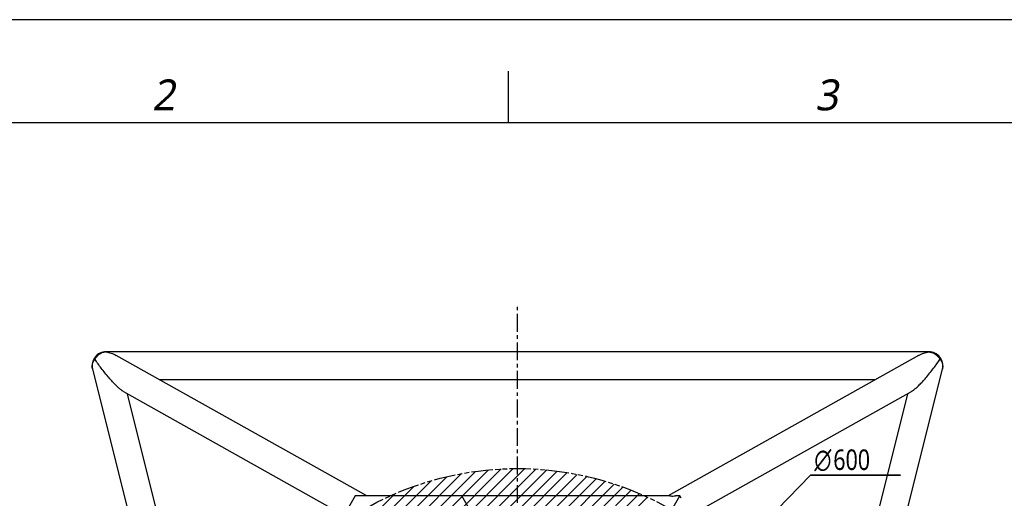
# Model space of a CAD drawing. Header units: millimetres. Extents: x 0 to 2550, y 0 to 1188.
# Tile 220 of 221: x 1293 to 1676, y 1002 to 1188. Entities that reach past the tile are written whole.
import ezdxf

# ---------------------------------------------------------------- set-up
doc = ezdxf.new("R2010")
doc.units = ezdxf.units.MM
doc.header["$LTSCALE"] = 46.255
doc.linetypes.add('CENTER', pattern=[0.6, 0.375, -0.075, 0.075, -0.075])
doc.linetypes.add('PHANTOM', pattern=[0.8, 0.45, -0.05, 0.1, -0.05, 0.1, -0.05])
doc.layers.get('0').update_dxf_attribs({"linetype": 'CONTINUOUS'})
for name, color, linetype in [('DEFAULT_1', 7, 'CENTER'), ('DEFAULT_3', 7, 'PHANTOM'), ('DR1SM11P1002_PBL246', 7, 'CONTINUOUS'), ('DR1SM11P1003_PBL245', 7, 'CONTINUOUS')]:
    doc.layers.add(name, color=color, linetype=linetype)
doc.styles.add('MtXpl_gdt', font='gdt_____.ttf')
doc.styles.get("Standard").update_dxf_attribs({"font": 'malgun.ttf'})
doc.styles.add('TEXTSTYLE_2', font='malgun.ttf')

# ---------------------------------------------------------------- blocks, each defined once
blk = doc.blocks.new('DDDD')
at = {"color": 134}
for p, q in [((2093.5, 4609.81), (2093.5, 4659.81)), ((2311.22, 4188.76), (2387.13, 4266.99)), ((2387.13, 4266.99), (2474.79, 4266.99)), ((2474.79, 4266.99), (2387.13, 4266.99))]:
    blk.add_line(p, q, dxfattribs=at)
at = {"color": 7}
blk.add_line((810.17, 4609.81), (4660.17, 4609.81), dxfattribs=at)
at = {"color": 134, "linetype": 'Continuous'}
for p, q in [((1802.35, 3977.59), (2098.17, 4273.42)), ((1802.4, 3966.34), (2109.43, 4273.36)), ((1802.74, 3989.3), (2086.47, 4273.03)), ((1802.86, 3955.48), (2120.29, 4272.91)), ((1803.63, 4001.51), (2074.26, 4272.13)), ((1803.67, 3944.98), (2130.79, 4272.09)), ((1804.82, 3934.81), (2140.96, 4270.95)), ((1805.11, 4014.3), (2061.46, 4270.65)), ((1806.27, 3924.94), (2150.82, 4269.5)), ((1807.28, 4027.78), (2047.98, 4268.48)), ((1808, 3915.36), (2160.4, 4267.77)), ((1809.99, 3906.04), (2169.72, 4265.77)), ((1810.28, 4042.09), (2033.67, 4265.48)), ((1812.23, 3896.97), (2178.8, 4263.53)), ((1814.32, 4057.45), (2018.32, 4261.44)), ((1814.71, 3888.13), (2187.64, 4261.06)), ((1817.4, 3879.51), (2196.25, 4258.36)), ((1819.74, 4074.18), (2001.58, 4256.03)), ((1820.31, 3871.11), (2204.66, 4255.45)), ((1823.43, 3862.91), (2212.86, 4252.34)), ((1826.73, 3854.9), (2220.86, 4249.03)), ((1827.11, 4092.87), (1982.89, 4248.65)), ((1830.23, 3847.08), (2228.68, 4245.53))]:
    blk.add_line(p, q, dxfattribs=at)
at = {"layer": 'DEFAULT_1', "color": 1}
blk.add_line((2102.32, 4128.92), (2102.32, 4431.97), dxfattribs=at)
at = {"layer": 'DEFAULT_3', "color": 2}
blk.add_circle((2102.32, 3973.44), 300, dxfattribs=at)
at = {"layer": 'DR1SM11P1002_PBL246', "color": 7}
for p, q in [((1944.47, 4246.85), (1892.51, 4156.85)), ((2048.39, 4246.85), (1944.47, 4246.85)), ((2062.41, 4222.57), (2048.39, 4246.85))]:
    blk.add_line(p, q, dxfattribs=at)
at = {"layer": 'DR1SM11P1003_PBL245', "color": 2}
for p, q in [((1702.32, 4386.78), (1702.32, 4387.04)), ((2502.32, 4387.04), (2502.32, 4386.78))]:
    blk.add_line(p, q, dxfattribs=at)
at = {"layer": 'DR1SM11P1003_PBL245', "color": 7}
for p, q in [((2502.32, 4387.04), (1702.32, 4387.04)), ((1955.87, 4246.85), (1712.25, 4383.47)), ((2492.38, 4383.47), (2248.77, 4246.85)), ((1689.13, 4370.15), (1787.79, 3975.48)), ((2416.85, 3975.48), (2515.51, 4370.15)), ((1754.38, 4359.84), (2450.26, 4359.84)), ((1719.15, 4348.41), (1933.66, 4228.13)), ((2270.98, 4228.13), (2485.49, 4348.41)), ((1807.36, 4009.37), (1723.16, 4346.17)), ((2481.48, 4346.17), (2397.28, 4009.37)), ((2250.42, 4246.85), (2048.39, 4246.85)), ((2244.47, 4219.65), (2260.17, 4246.85)), ((2260.17, 4246.85), (2256.08, 4246.85)), ((2261.53, 4244.49), (2260.17, 4246.85))]:
    blk.add_line(p, q, dxfattribs=at)
for centre, start, end in [((1702.32, 4373.44), 90, 194.03624), ((2502.32, 4373.44), 345.96376, 90)]:
    blk.add_arc(centre, 13.6, start, end, dxfattribs=at)
at = {"layer": 'DR1SM11P1003_PBL245', "color": 2}
for centre, radius, start, end in [((1827.18, 4470.6), 163.36, 213.79525, 213.91762), ((2377.46, 4470.6), 163.36, 326.08238, 326.20475), ((1698.92, 4372.6), 10.1, 192.40034, 194.03615)]:
    blk.add_arc(centre, radius, start, end, dxfattribs=at)
for points, knots in [([(1702.32, 4386.78), (1701.23, 4386.7), (1699.03, 4386.26), (1695.99, 4384.78), (1693.36, 4382.58), (1691.99, 4380.73), (1691.42, 4379.74)], [0, 0, 0, 0, 0.24382, 0.492407, 0.745032, 1, 1, 1, 1]), ([(2502.32, 4386.78), (2503.41, 4386.7), (2505.61, 4386.26), (2508.64, 4384.78), (2511.27, 4382.58), (2512.65, 4380.73), (2513.22, 4379.74)], [0, 0, 0, 0, 0.243819, 0.492406, 0.745032, 1, 1, 1, 1]), ([(1689.06, 4370.43), (1688.89, 4371.21), (1688.77, 4372.42), (1688.9, 4374.03), (1689.21, 4375.65), (1689.96, 4377.63), (1690.89, 4379.07), (1691.42, 4379.74)], [0, 0, 0, 0, 0.24204, 0.364478, 0.488209, 0.740265, 1, 1, 1, 1]), ([(2513.22, 4379.74), (2513.77, 4379.05), (2514.72, 4377.57), (2515.47, 4375.52), (2515.77, 4373.85), (2515.84, 4372.6), (2515.76, 4371.36), (2515.61, 4370.55), (2515.51, 4370.15)], [0, 0, 0, 0, 0.25976, 0.511633, 0.635249, 0.757583, 0.879022, 1, 1, 1, 1])]:
    blk.add_open_spline(points, degree=3, knots=knots, dxfattribs=at)
at = {"layer": 'DR1SM11P1003_PBL245', "color": 7}
for points, knots in [([(1702.32, 4386.78), (1704.03, 4386.54), (1707.46, 4385.74), (1710.7, 4384.34), (1712.25, 4383.47)], [0, 0, 0, 0, 0.491472, 1, 1, 1, 1]), ([(2492.38, 4383.47), (2493.94, 4384.34), (2497.18, 4385.74), (2500.61, 4386.54), (2502.32, 4386.78)], [0, 0, 0, 0, 0.508528, 1, 1, 1, 1]), ([(1705.3, 4361.54), (1703.93, 4363.11), (1701.37, 4366.2), (1697.79, 4370.78), (1694.56, 4375.16), (1692.56, 4378.04), (1691.61, 4379.45)], [0, 0, 0, 0, 0.276962, 0.533438, 0.773802, 1, 1, 1, 1]), ([(2499.34, 4361.54), (2500.7, 4363.11), (2503.27, 4366.2), (2506.85, 4370.78), (2510.07, 4375.16), (2512.08, 4378.04), (2513.02, 4379.45)], [0, 0, 0, 0, 0.276962, 0.533438, 0.773802, 1, 1, 1, 1]), ([(1719.15, 4348.41), (1718.91, 4348.55), (1718.43, 4348.84), (1717.52, 4349.46), (1716.47, 4350.27), (1715.32, 4351.23), (1713.98, 4352.41), (1712.47, 4353.83), (1710.83, 4355.48), (1709.32, 4357.06), (1707.47, 4359.06), (1706.15, 4360.55), (1705.3, 4361.54)], [0, 0, 0, 0, 0.042866, 0.087616, 0.172938, 0.250569, 0.322235, 0.453528, 0.574172, 0.68761, 0.795704, 1, 1, 1, 1]), ([(2485.49, 4348.41), (2485.73, 4348.55), (2486.2, 4348.84), (2487.12, 4349.46), (2488.17, 4350.27), (2489.32, 4351.23), (2490.66, 4352.41), (2492.16, 4353.83), (2493.81, 4355.48), (2495.32, 4357.06), (2497.17, 4359.06), (2498.49, 4360.55), (2499.34, 4361.54)], [0, 0, 0, 0, 0.042866, 0.087616, 0.172938, 0.250569, 0.322235, 0.453528, 0.574172, 0.68761, 0.795704, 1, 1, 1, 1]), ([(2250.42, 4246.85), (2250.58, 4246.85), (2251.22, 4246.83), (2251.85, 4246.72), (2252.32, 4246.59)], [0, 0, 0, 0, 0.245896, 1, 1, 1, 1]), ([(2252.32, 4246.59), (2252.63, 4246.63), (2253.88, 4246.78), (2255.14, 4246.85), (2256.08, 4246.85)], [0, 0, 0, 0, 0.251644, 1, 1, 1, 1])]:
    blk.add_open_spline(points, degree=3, knots=knots, dxfattribs=at)
at = {"color": 134, "style": 'TEXTSTYLE_2', "oblique": 10}
for s, p in [('2', (1747.07, 4621.72)), ('3', (2391.77, 4621.72))]:
    blk.add_text(s, height=30, dxfattribs=at).set_placement(p)
at = {"color": 134, "width": 0.8}
blk.add_text('600', height=20, dxfattribs=at).set_placement((2409.41, 4271.99))
at = {"color": 134, "style": 'MtXpl_gdt', "width": 0.8}
blk.add_text('n', height=20, dxfattribs=at).set_placement((2390.98, 4271.99))

msp = doc.modelspace()

# ---------------------------------------------------------------- linework, layer by layer
at = {"color": 4}
msp.add_lwpolyline([(870, 0), (2550, 0), (2550, 1188), (870, 1188)], close=True, dxfattribs=at)

# ---------------------------------------------------------------- block references
at = {"xscale": 0.4, "yscale": 0.4, "zscale": 0.4}
msp.add_blockref('DDDD', (645.9319, -695.924), dxfattribs=at)

doc.saveas('drawing.dxf')
